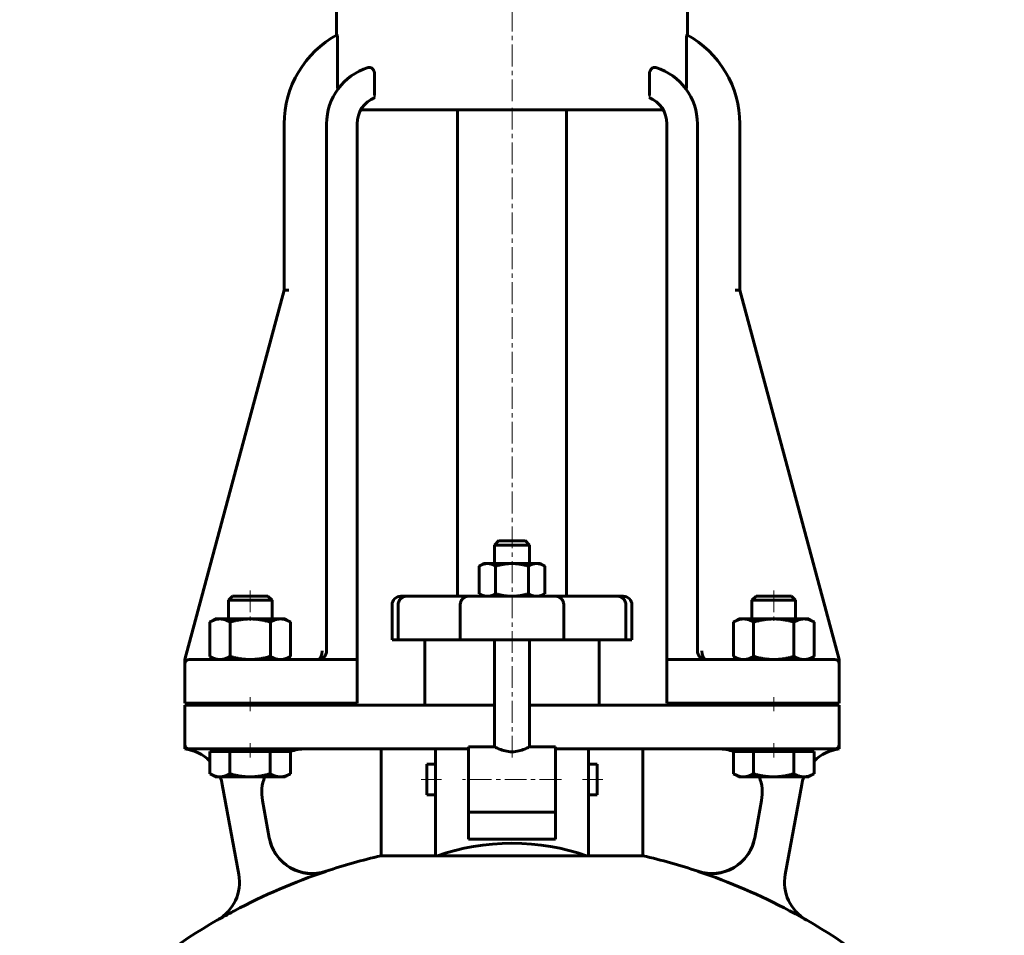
# Model space of a CAD drawing. Header units: millimetres. Extents: x -255 to 255, y -688 to 690.
# Tile 3 of 4: x -169 to 169, y 66 to 381. Entities that reach past the tile are written whole.
import ezdxf

# ---------------------------------------------------------------- set-up
doc = ezdxf.new("R2010")
doc.units = ezdxf.units.MM
for name, pattern in [('K5LT-1', [0]), ('K5LT_AXLED', [12, 7.5, -1.5, 1.5, -1.5]), ('K5LT_BASIC', [0])]:
    doc.linetypes.add(name, pattern=pattern)
doc.layers.add('Системный слой (1)', color=7, linetype='Continuous', true_color=0x6c6c6c)

# ---------------------------------------------------------------- blocks, each defined once
blk = doc.blocks.new('U0')
at = {"layer": 'Системный слой (1)', "color": 143, "linetype": 'K5LT_BASIC', "lineweight": 60, "true_color": 0x33acca}
for start, end in [(45.6545, 82.9505), (10.3559, 20.636)]:
    blk.add_arc((-114.34, 115.61), 15, start, end, dxfattribs=at)
blk = doc.blocks.new('U1')
at = {"layer": 'Системный слой (1)', "color": 143, "linetype": 'K5LT_BASIC', "lineweight": 60, "true_color": 0x33acca}
for start, end in [(97.0495, 134.3455), (159.364, 169.6441)]:
    blk.add_arc((114.34, 115.61), 15, start, end, dxfattribs=at)
blk = doc.blocks.new('U4')
at = {"layer": 'Системный слой (1)', "color": 143, "linetype": 'K5LT_BASIC', "lineweight": 60, "true_color": 0x33acca}
for p, q in [((-29.25, 120), (-29.25, 125.25)), ((-29.25, 114.75), (-29.25, 120))]:
    blk.add_line(p, q, dxfattribs=at)
blk = doc.blocks.new('U5')
at = {"layer": 'Системный слой (1)', "color": 143, "linetype": 'K5LT_BASIC', "lineweight": 60, "true_color": 0x33acca}
for p, q in [((66.73, 161.25), (53.23, 161.25)), ((97.5, 161.25), (66.73, 161.25)), ((66.73, 161.25), (66.73, 161.25))]:
    blk.add_line(p, q, dxfattribs=at)
blk = doc.blocks.new('U7')
at = {"layer": 'Системный слой (1)', "color": 143, "linetype": 'K5LT_BASIC', "lineweight": 60, "true_color": 0x33acca}
for p, q in [((65.63, 161.46), (65.1, 161.73)), ((66.18, 161.3), (65.63, 161.46)), ((66.73, 161.25), (66.18, 161.3))]:
    blk.add_line(p, q, dxfattribs=at)
blk = doc.blocks.new('U9')
at = {"layer": 'Системный слой (1)', "color": 143, "linetype": 'K5LT_BASIC', "lineweight": 60, "true_color": 0x33acca}
for start, end in [(70.0499, 90), (349.6441, 21.0996)]:
    blk.add_arc((71.03, 115.5), 15, start, end, dxfattribs=at)
blk = doc.blocks.new('U11')
at = {"layer": 'Системный слой (1)', "color": 143, "linetype": 'K5LT_BASIC', "lineweight": 60, "true_color": 0x33acca}
for p, q in [((0, 202.125), (-4.5, 202.125)), ((4.5, 202.125), (0, 202.125))]:
    blk.add_line(p, q, dxfattribs=at)
blk = doc.blocks.new('U12')
at = {"layer": 'Системный слой (1)', "color": 143, "linetype": 'K5LT_BASIC', "lineweight": 60, "true_color": 0x33acca}
for p, q in [((-64.1, 162.82), (-64.03, 162.94)), ((-64.03, 162.94), (-63.98, 163.07)), ((-63.98, 163.07), (-63.92, 163.2))]:
    blk.add_line(p, q, dxfattribs=at)
blk = doc.blocks.new('U13')
at = {"layer": 'Системный слой (1)', "color": 143, "linetype": 'K5LT_BASIC', "lineweight": 60, "true_color": 0x33acca}
for p, q in [((-66.73, 161.25), (-65.94, 161.36)), ((-65.94, 161.36), (-65.17, 161.7)), ((-65.17, 161.7), (-64.5, 162.25))]:
    blk.add_line(p, q, dxfattribs=at)
blk = doc.blocks.new('U14')
at = {"layer": 'Системный слой (1)', "color": 143, "linetype": 'K5LT_BASIC', "lineweight": 60, "true_color": 0x33acca}
for p, q in [((-6, 145.5), (-37.5, 145.5)), ((37.5, 145.5), (6, 145.5))]:
    blk.add_line(p, q, dxfattribs=at)
blk = doc.blocks.new('U15')
at = {"layer": 'Системный слой (1)', "color": 143, "linetype": 'K5LT_BASIC', "lineweight": 60, "true_color": 0x33acca}
for p, q in [((-66.73, 161.25), (-65.97, 161.35)), ((-65.97, 161.35), (-65.22, 161.67)), ((-65.22, 161.67), (-64.56, 162.19))]:
    blk.add_line(p, q, dxfattribs=at)
blk = doc.blocks.new('U20')
at = {"layer": 'Системный слой (1)', "color": 143, "linetype": 'K5LT_BASIC', "lineweight": 60, "true_color": 0x33acca}
for p, q in [((29.25, 125.25), (29.25, 120)), ((29.25, 120), (29.25, 114.75))]:
    blk.add_line(p, q, dxfattribs=at)
blk = doc.blocks.new('U21')
at = {"layer": 'Системный слой (1)', "color": 143, "linetype": 'K5LT_BASIC', "lineweight": 60, "true_color": 0x33acca}
for p, q in [((-6, 131.25), (-15, 131.25)), ((15, 131.25), (6, 131.25))]:
    blk.add_line(p, q, dxfattribs=at)
blk = doc.blocks.new('U22')
at = {"layer": 'Системный слой (1)', "color": 143, "linetype": 'K5LT_BASIC', "lineweight": 60, "true_color": 0x33acca}
for start, end in [(90, 109.9501), (158.9004, 190.3559)]:
    blk.add_arc((-71.03, 115.5), 15, start, end, dxfattribs=at)
blk = doc.blocks.new('U23')
at = {"layer": 'Системный слой (1)', "color": 143, "linetype": 'K5LT_BASIC', "lineweight": 60, "true_color": 0x33acca}
for start, end in [(102.8395, 108.4097), (71.5903, 77.1605), (119.982, 146.6923), (33.3077, 60.018)]:
    blk.add_arc((0, -103.7), 202.5, start, end, dxfattribs=at)
blk = doc.blocks.new('U26')
at = {"layer": 'Системный слой (1)', "color": 143, "linetype": 'K5LT_BASIC', "lineweight": 60, "true_color": 0x33acca}
for p, q in [((-66.73, 161.25), (-97.5, 161.25)), ((-53.23, 161.25), (-66.73, 161.25))]:
    blk.add_line(p, q, dxfattribs=at)
blk = doc.blocks.new('U28')
at = {"layer": 'Системный слой (1)', "color": 143, "linetype": 'K5LT_BASIC', "lineweight": 60, "true_color": 0x33acca}
for p, q in [((76.14, 121.97), (76.19, 121.94)), ((76.19, 121.94), (77.38, 121.36)), ((77.38, 121.36), (78.49, 121.01)), ((78.49, 121.01), (79.57, 120.9))]:
    blk.add_line(p, q, dxfattribs=at)
blk = doc.blocks.new('U30')
at = {"layer": 'Системный слой (1)', "color": 143, "linetype": 'K5LT_BASIC', "lineweight": 60, "true_color": 0x33acca}
for p, q in [((-103.86, 121.97), (-103.81, 121.94)), ((-103.81, 121.94), (-102.62, 121.36)), ((-102.62, 121.36), (-101.51, 121.01)), ((-101.51, 121.01), (-100.43, 120.9))]:
    blk.add_line(p, q, dxfattribs=at)

msp = doc.modelspace()

# ---------------------------------------------------------------- linework, layer by layer
at = {"layer": 'Системный слой (1)', "color": 30, "linetype": 'K5LT_AXLED', "lineweight": 18, "true_color": 0xff8000}
for p, q in [((0, 353.25), (0, 689.5)), ((0, 127.52), (0, 352.25)), ((-90, 185), (-90, 173.2)), ((90, 185), (90, 173.2)), ((-90, 148.25), (-90, 143.5)), ((90, 148.25), (90, 143.5)), ((-90, 132.5), (-90, 127.6)), ((90, 132.5), (90, 127.6)), ((-24.25, 120), (-31.25, 120)), ((17, 120), (-17, 120)), ((31.25, 120), (24.25, 120))]:
    msp.add_line(p, q, dxfattribs=at)
at = {"layer": 'Системный слой (1)', "color": 143, "linetype": 'K5LT_BASIC', "lineweight": 60, "true_color": 0x33acca}
for p, q in [((-60.3, 376.01), (-60.3, 386.5)), ((60.3, 376.01), (60.3, 386.5)), ((-60, 359.64), (-60, 374.4)), ((60, 359.64), (60, 374.4)), ((-47.22, 355.25), (-47.22, 362.34)), ((47.22, 355.25), (47.22, 362.34)), ((-51.99, 350.25), (51.99, 350.25)), ((-18.75, 183), (-18.75, 350.25)), ((18.75, 183), (18.75, 350.25)), ((-78.33, 288.24), (-78.33, 345.48)), ((-63.73, 345.48), (-63.73, 164.25)), ((-53.23, 161.25), (-53.23, 345.48)), ((53.23, 345.48), (53.23, 161.25)), ((63.73, 164.25), (63.73, 345.48)), ((78.33, 345.48), (78.33, 288.24)), ((-78.33, 288.24), (-112.5, 161.25)), ((-76.77, 288.24), (-78.33, 288.24)), ((76.77, 288.24), (78.33, 288.24)), ((112.5, 161.25), (78.33, 288.24)), ((-4.5, 202.13), (-6, 200.63)), ((-6, 200.63), (0, 200.63)), ((-6, 194.25), (-6, 200.63)), ((0, 200.63), (6, 200.63)), ((4.5, 202.13), (6, 200.63)), ((6, 194.25), (6, 200.63)), ((-9.75, 194.25), (-11.26, 193.38)), ((-11.26, 193.38), (-11.26, 183.87)), ((-8.44, 194.25), (-9.75, 194.25)), ((0, 194.25), (-8.44, 194.25)), ((-5.63, 193.38), (-5.63, 183.87)), ((8.44, 194.25), (0, 194.25)), ((5.63, 193.38), (5.63, 183.87)), ((9.75, 194.25), (8.44, 194.25)), ((9.75, 194.25), (11.26, 193.38)), ((11.26, 193.38), (11.26, 183.87)), ((-96.12, 183), (-97.5, 181.62)), ((-83.88, 183), (-96.12, 183)), ((-83.88, 183), (-82.5, 181.62)), ((-36.32, 183), (-38.25, 183)), ((-14.97, 183), (-36.32, 183)), ((14.97, 183), (-14.97, 183)), ((-9.75, 183), (-11.26, 183.87)), ((9.75, 183), (11.26, 183.87)), ((36.32, 183), (14.97, 183)), ((38.25, 183), (36.32, 183)), ((83.88, 183), (82.5, 181.62)), ((96.12, 183), (83.88, 183)), ((96.12, 183), (97.5, 181.62)), ((-97.5, 181.62), (-86.29, 181.62)), ((-97.5, 175.2), (-97.5, 181.62)), ((-86.29, 181.62), (-82.5, 181.62)), ((-82.5, 175.2), (-82.5, 181.62)), ((-41.25, 168), (-41.25, 180)), ((-39.15, 168), (-39.15, 180)), ((-17.79, 168), (-17.79, 180)), ((17.79, 168), (17.79, 180)), ((39.15, 168), (39.15, 180)), ((41.25, 168), (41.25, 180)), ((82.5, 175.2), (82.5, 181.62)), ((82.5, 181.62), (93.71, 181.62)), ((93.71, 181.62), (97.5, 181.62)), ((97.5, 175.2), (97.5, 181.62)), ((-102, 175.2), (-103.86, 174.13)), ((-103.86, 174.13), (-103.86, 162.32)), ((-102, 175.2), (-100.39, 175.2)), ((-100.39, 175.2), (-90, 175.2)), ((-96.93, 174.13), (-96.93, 162.32)), ((-90, 175.2), (-79.61, 175.2)), ((-83.07, 174.13), (-83.07, 162.32)), ((-79.61, 175.2), (-78, 175.2)), ((-78, 175.2), (-76.14, 174.13)), ((-76.14, 174.13), (-76.14, 162.32)), ((78, 175.2), (76.14, 174.13)), ((76.14, 174.13), (76.14, 162.32)), ((78, 175.2), (79.61, 175.2)), ((79.61, 175.2), (90, 175.2)), ((83.07, 174.13), (83.07, 162.32)), ((90, 175.2), (100.39, 175.2)), ((96.93, 174.13), (96.93, 162.32)), ((100.39, 175.2), (102, 175.2)), ((102, 175.2), (103.86, 174.13)), ((103.86, 174.13), (103.86, 162.32)), ((-41.25, 168), (-39.15, 168)), ((-39.15, 168), (-17.79, 168)), ((-30, 145.5), (-30, 168)), ((-17.79, 168), (17.79, 168)), ((-6, 131.25), (-6, 168)), ((6, 131.25), (6, 168)), ((17.79, 168), (39.15, 168)), ((30, 145.5), (30, 168)), ((39.15, 168), (41.25, 168)), ((-112.5, 161.25), (-112.5, 160.77)), ((-112.5, 160.77), (-112.5, 159.75)), ((-112.5, 146.25), (-112.5, 159.75)), ((-97.5, 161.25), (-111, 161.25)), ((-102, 161.25), (-103.86, 162.32)), ((-78, 161.25), (-76.14, 162.32)), ((-53.23, 159.75), (-53.23, 161.25)), ((-53.23, 146.25), (-53.23, 159.75)), ((53.23, 161.25), (53.23, 159.75)), ((53.23, 146.25), (53.23, 159.75)), ((78, 161.25), (76.14, 162.32)), ((111, 161.25), (97.5, 161.25)), ((102, 161.25), (103.86, 162.32)), ((112.5, 160.77), (112.5, 161.25)), ((112.5, 159.75), (112.5, 160.77)), ((112.5, 146.25), (112.5, 159.75)), ((-112.5, 146.25), (-97.5, 146.25)), ((-97.5, 146.25), (-53.23, 146.25)), ((-97.5, 145.5), (-97.5, 146.25)), ((-82.5, 145.5), (-82.5, 146.25)), ((53.23, 146.25), (97.5, 146.25)), ((82.5, 145.5), (82.5, 146.25)), ((97.5, 146.25), (112.5, 146.25)), ((97.5, 145.5), (97.5, 146.25)), ((-112.5, 145.5), (-112.5, 132)), ((-97.5, 145.5), (-112.5, 145.5)), ((-53.93, 145.5), (-97.5, 145.5)), ((-52.44, 145.5), (-53.93, 145.5)), ((-37.5, 145.5), (-52.44, 145.5)), ((52.44, 145.5), (37.5, 145.5)), ((53.93, 145.5), (52.44, 145.5)), ((97.5, 145.5), (53.93, 145.5)), ((112.5, 145.5), (97.5, 145.5)), ((112.5, 132), (112.5, 145.5)), ((-112.5, 132), (-112.5, 130.5)), ((-111, 130.5), (-97.5, 130.5)), ((-103.86, 129.6), (-103.86, 121.97)), ((-103.86, 129.6), (-100.43, 129.6)), ((-102, 129.6), (-102, 130.5)), ((-100.43, 129.6), (-97, 129.6)), ((-97.5, 130.5), (-53.93, 130.5)), ((-97, 129.6), (-97, 121.97)), ((-97, 129.6), (-90.07, 129.6)), ((-90.07, 129.6), (-83.14, 129.6)), ((-83.14, 129.6), (-83.14, 121.97)), ((-83.14, 129.6), (-79.64, 129.6)), ((-79.64, 129.6), (-76.14, 129.6)), ((-78, 129.6), (-78, 130.5)), ((-76.14, 129.6), (-76.14, 121.97)), ((-53.93, 130.5), (-37.5, 130.5)), ((-45, 93.74), (-45, 130.5)), ((-37.5, 130.5), (-26.25, 130.5)), ((-26.25, 130.5), (-15, 130.5)), ((-26.25, 110.76), (-26.25, 130.5)), ((-15, 131.25), (-15, 108.84)), ((15, 108.84), (15, 131.25)), ((15, 130.5), (26.25, 130.5)), ((26.25, 130.5), (26.25, 110.76)), ((26.25, 130.5), (37.5, 130.5)), ((37.5, 130.5), (53.93, 130.5)), ((45, 93.74), (45, 130.5)), ((53.93, 130.5), (97.5, 130.5)), ((76.14, 129.6), (76.14, 121.97)), ((76.14, 129.6), (79.57, 129.6)), ((78, 129.6), (78, 130.5)), ((79.57, 129.6), (83, 129.6)), ((83, 129.6), (89.93, 129.6)), ((83, 129.6), (83, 121.97)), ((89.93, 129.6), (96.86, 129.6)), ((96.86, 129.6), (100.36, 129.6)), ((96.86, 129.6), (96.86, 121.97)), ((97.5, 130.5), (111, 130.5)), ((100.36, 129.6), (103.86, 129.6)), ((102, 129.6), (102, 130.5)), ((103.86, 129.6), (103.86, 121.97)), ((112.5, 130.5), (112.5, 132)), ((-29.25, 125.25), (-26.25, 125.25)), ((26.25, 125.25), (29.25, 125.25)), ((-102, 120.9), (-103.81, 121.95)), ((-78, 120.9), (-76.19, 121.95)), ((-76.14, 121.97), (-76.19, 121.94)), ((78, 120.9), (76.19, 121.95)), ((102, 120.9), (103.81, 121.95)), ((103.86, 121.97), (103.81, 121.94)), ((-100.43, 120.9), (-102, 120.9)), ((-90.07, 120.9), (-100.43, 120.9)), ((-79.64, 120.9), (-90.07, 120.9)), ((-78, 120.9), (-79.64, 120.9)), ((79.57, 120.9), (78, 120.9)), ((89.93, 120.9), (79.57, 120.9)), ((100.36, 120.9), (89.93, 120.9)), ((102, 120.9), (100.36, 120.9)), ((-99.59, 118.31), (-93.93, 87.36)), ((93.93, 87.36), (99.59, 118.31)), ((-83.43, 99.91), (-85.79, 112.8)), ((-29.25, 114.75), (-26.25, 114.75)), ((26.25, 114.75), (29.25, 114.75)), ((85.79, 112.8), (83.43, 99.91)), ((-26.25, 93.67), (-26.25, 110.76)), ((-15, 99.5), (-15, 108.84)), ((15, 108.75), (-15, 108.75)), ((15, 108.84), (15, 99.5)), ((26.25, 110.76), (26.25, 93.67)), ((15, 99.5), (-15, 99.5)), ((-26.25, 93.74), (-45, 93.74)), ((25.57, 93.74), (-25.57, 93.74)), ((45, 93.74), (26.25, 93.74)), ((-101.19, 71.7), (-101.19, 71.67)), ((101.19, 71.67), (101.19, 71.7))]:
    msp.add_line(p, q, dxfattribs=at)
for centre, radius, start, end in [((-43.46, 345.48), 34.86, 118.5525, 180), ((43.46, 345.48), 34.86, 0, 61.4475), ((-43.46, 345.48), 20.27, 107.1794, 180), ((43.46, 345.48), 20.27, 0, 72.8206), ((-43.46, 345.48), 9.77, 112.1642, 180), ((43.46, 345.48), 9.77, 0, 67.8358), ((-38.25, 180), 3, 90, 180), ((38.25, 180), 3, 0, 90), ((-66.73, 164.25), 3, 270, 0), ((-66.73, 164.25), 3, 270, 0), ((66.73, 164.25), 3, 180, 270), ((66.73, 164.25), 3, 208.3186, 223.2742), ((-111, 159.75), 1.5, 90, 180), ((-111, 159.75), 1.5, 90, 156.4586), ((111, 159.75), 1.5, 0, 90), ((111, 159.75), 1.5, 25.6729, 90), ((-111, 132), 1.5, 180, 270), ((111, 132), 1.5, 270, 0), ((-68.69, 102.67), 15, 190.3559, 288.4097), ((68.69, 102.67), 15, 251.5903, 349.6441), ((0, -103.7), 202.43, 108.4125, 118.1283), ((0, -103.7), 202.43, 61.8717, 71.5875), ((-108.69, 84.69), 15, 299.982, 10.3559), ((108.69, 84.69), 15, 169.6441, 240.018)]:
    msp.add_arc(centre, radius, start, end, dxfattribs=at)
for centre, major_axis, ratio, start_param, end_param in [((-66.73, 164.25), (0, 3), 0.5, 3.141593, 4.712389), ((66.73, 164.25), (0, -3), 0.5, 4.712389, 6.283185), ((0, 73.71), (-45, 0), 0.54087, 4.108053, 5.316725), ((0, 33.56), (-129.06, 0), 0.475741, -1.371351, -1.36597), ((0, 33.56), (-129.06, 0), 0.475741, 4.507563, 4.512943)]:
    msp.add_ellipse(centre, major_axis=major_axis, ratio=ratio, start_param=start_param, end_param=end_param, dxfattribs=at)
for points, knots in [([(-60, 374.4), (-60, 374.56), (-60, 374.8), (-60.01, 375.06), (-60.01, 375.21), (-60.02, 375.34), (-60.03, 375.5), (-60.04, 375.68), (-60.06, 375.83), (-60.07, 375.95), (-60.09, 376.04), (-60.1, 376.09), (-60.12, 376.11), (-60.12, 376.11), (-60.13, 376.11)], [0, 0, 0, 0, 2.910284, 4.208418, 4.783493, 5.679629, 6.877664, 8.025062, 9.769464, 10.878589, 12.034176, 13.249236, 14.25922, 15, 15, 15, 15]), ([(60.13, 376.11), (60.12, 376.11), (60.11, 376.11), (60.1, 376.08), (60.09, 376.03), (60.07, 375.96), (60.06, 375.84), (60.04, 375.68), (60.03, 375.47), (60.02, 375.27), (60.01, 375.04), (60, 374.83), (60, 374.61), (60, 374.47), (60, 374.4)], [0, 0, 0, 0, 1.057411, 2.033772, 3.026298, 3.993426, 5.154434, 6.941182, 8.299768, 9.805208, 11.042537, 12.602138, 13.771074, 15, 15, 15, 15]), ([(-47.22, 362.34), (-47.22, 362.42), (-47.22, 362.58), (-47.24, 362.78), (-47.27, 362.96), (-47.3, 363.13), (-47.35, 363.35), (-47.44, 363.59), (-47.53, 363.8), (-47.64, 364), (-47.75, 364.18), (-47.91, 364.38), (-48.07, 364.53), (-48.23, 364.65), (-48.39, 364.75), (-48.55, 364.82), (-48.83, 364.9), (-49.11, 364.92), (-49.36, 364.87), (-49.45, 364.85)], [0, 0, 0, 0, 0.960475, 1.904608, 2.369964, 3.06803, 3.996527, 5.149948, 6.220501, 7.070847, 8.208809, 9.239399, 10.916728, 11.772792, 12.627298, 14.259123, 15.011218, 18.111024, 20, 20, 20, 20]), ([(49.45, 364.85), (49.36, 364.87), (49.19, 364.91), (48.96, 364.91), (48.75, 364.88), (48.57, 364.83), (48.39, 364.75), (48.19, 364.63), (48.03, 364.49), (47.84, 364.3), (47.7, 364.11), (47.56, 363.87), (47.46, 363.66), (47.38, 363.44), (47.32, 363.21), (47.27, 363), (47.24, 362.78), (47.22, 362.57), (47.22, 362.41), (47.22, 362.34)], [0, 0, 0, 0, 1.790118, 3.59059, 4.593339, 5.956753, 7.241022, 8.279532, 10.027513, 10.791906, 12.450855, 13.529711, 14.57034, 15.567674, 16.511322, 17.564221, 18.148847, 19.151941, 20, 20, 20, 20]), ([(-59.83, 357.44), (-59.84, 357.43), (-59.85, 357.42), (-59.87, 357.44), (-59.88, 357.48), (-59.9, 357.54), (-59.91, 357.61), (-59.92, 357.66), (-59.93, 357.74), (-59.94, 357.85), (-59.95, 357.98), (-59.96, 358.19), (-59.97, 358.4), (-59.98, 358.69), (-59.99, 359.09), (-60, 359.44), (-60, 359.64)], [0, 0, 0, 0, 0.994046, 1.796358, 2.418602, 3.689722, 4.054089, 4.6139, 5.297392, 6.007337, 7.155839, 8.12195, 10.096234, 11.092862, 13.463226, 17, 17, 17, 17]), ([(60, 359.64), (60, 359.5), (60, 359.27), (59.99, 358.94), (59.98, 358.67), (59.97, 358.38), (59.96, 358.15), (59.95, 357.93), (59.93, 357.74), (59.91, 357.57), (59.88, 357.48), (59.87, 357.44), (59.85, 357.43), (59.84, 357.43), (59.83, 357.44), (59.83, 357.44)], [0, 0, 0, 0, 2.317862, 3.636234, 5.304602, 6.822143, 8.501789, 9.442205, 11.025025, 12.514913, 13.702404, 14.250169, 14.954304, 15.384645, 16, 16, 16, 16]), ([(-36.32, 183), (-36.32, 183), (-36.33, 183), (-36.71, 183), (-37.08, 182.92), (-37.77, 182.61), (-38.07, 182.39), (-38.59, 181.83), (-38.8, 181.5), (-39.08, 180.78), (-39.15, 180.39), (-39.15, 180)], [-0.3151896, -0.3151896, -0.3151896, -0.3151896, -0.3142102, -0.3142102, -0.2343746, -0.2343746, -0.1562353, -0.1562353, -0.0781134, -0.0781134, 0, 0, 0, 0]), ([(-14.97, 183), (-14.97, 183), (-14.98, 183), (-15.36, 183), (-15.73, 182.92), (-16.41, 182.61), (-16.72, 182.39), (-17.24, 181.83), (-17.44, 181.5), (-17.72, 180.78), (-17.79, 180.39), (-17.79, 180)], [-0.6290035, -0.6290035, -0.6290035, -0.6290035, -0.6276251, -0.6276251, -0.5481892, -0.5481892, -0.4700493, -0.4700493, -0.3919267, -0.3919267, -0.3138125, -0.3138125, -0.3138125, -0.3138125]), ([(14.97, 183), (14.97, 183), (14.98, 183), (15.36, 183), (15.73, 182.92), (16.41, 182.61), (16.72, 182.39), (17.24, 181.83), (17.44, 181.5), (17.72, 180.78), (17.79, 180.39), (17.79, 180)], [-0.0013784, -0.0013784, -0.0013784, -0.0013784, 0, 0, 0.0794359, 0.0794359, 0.1575758, 0.1575758, 0.2356984, 0.2356984, 0.3138125, 0.3138125, 0.3138125, 0.3138125]), ([(36.32, 183), (36.32, 183), (36.33, 183), (36.71, 183), (37.08, 182.92), (37.77, 182.61), (38.07, 182.39), (38.59, 181.83), (38.8, 181.5), (39.08, 180.78), (39.15, 180.39), (39.15, 180)], [-0.0009794, -0.0009794, -0.0009794, -0.0009794, 0, 0, 0.0798364, 0.0798364, 0.1579764, 0.1579764, 0.2360991, 0.2360991, 0.3142132, 0.3142132, 0.3142132, 0.3142132]), ([(-64.07, 162.86), (-64.06, 162.88), (-64.05, 162.91), (-64.02, 162.97), (-64, 163.01), (-63.98, 163.06), (-63.98, 163.06), (-63.97, 163.07), (-63.97, 163.08), (-63.96, 163.1), (-63.96, 163.11), (-63.95, 163.12), (-63.95, 163.13), (-63.95, 163.14), (-63.94, 163.15), (-63.94, 163.16), (-63.94, 163.17), (-63.93, 163.18), (-63.93, 163.19), (-63.92, 163.2), (-63.92, 163.2), (-63.92, 163.21), (-63.92, 163.21), (-63.92, 163.22), (-63.91, 163.23), (-63.91, 163.25), (-63.9, 163.27), (-63.89, 163.3), (-63.88, 163.32), (-63.88, 163.34)], [0.744579, 0.744579, 0.744579, 0.744579, 2.233737, 2.233737, 4.833737, 4.833737, 5.147545, 5.147545, 5.69581, 5.69581, 6.194233, 6.194233, 6.647345, 6.647345, 7.059264, 7.059264, 7.433737, 7.433737, 7.808209, 7.808209, 8.018105, 8.018105, 8.124403, 8.124403, 8.6303, 8.6303, 9.578857, 9.578857, 10.71451, 10.71451, 10.71451, 10.71451]), ([(6, 131.25), (6, 131.25), (5.84, 131.16), (5.23, 130.85), (4.77, 130.63), (3.72, 130.21), (3.05, 129.97), (1.58, 129.62), (0.77, 129.52), (-0.77, 129.52), (-1.58, 129.62), (-3.05, 129.97), (-3.72, 130.21), (-4.77, 130.63), (-5.23, 130.85), (-5.84, 131.16), (-6, 131.25), (-6, 131.25)], [0.616994, 0.616994, 0.616994, 0.616994, 0.771002, 0.771002, 0.924975, 0.924975, 1.079516, 1.079516, 1.234057, 1.234057, 1.388598, 1.388598, 1.543139, 1.543139, 1.697112, 1.697112, 1.851106, 1.851106, 1.851106, 1.851106]), ([(-83.43, 99.91), (-83.27, 99), (-82.72, 97.04), (-81.78, 95.24), (-80.77, 93.69), (-80.15, 92.89), (-78.74, 91.44), (-77.96, 90.79), (-76.44, 89.74), (-75.56, 89.24), (-73.71, 88.43), (-72.74, 88.13), (-70.93, 87.74), (-68.91, 87.5), (-66.89, 87.68), (-65.32, 87.97), (-64.63, 88.14), (-63.94, 88.37)], [1.48117, 1.48117, 1.48117, 1.48117, 1.666365, 1.85156, 1.85156, 2.036729, 2.036729, 2.221899, 2.221899, 2.407032, 2.407032, 2.592165, 2.592165, 2.777266, 2.962367, 2.962367, 3.096226, 3.096226, 3.096226, 3.096226]), ([(63.94, 88.37), (64.63, 88.14), (65.32, 87.97), (66.89, 87.68), (68.91, 87.5), (70.93, 87.74), (72.74, 88.13), (73.71, 88.43), (75.56, 89.24), (76.44, 89.74), (77.97, 90.79), (78.75, 91.44), (80.15, 92.89), (80.78, 93.69), (81.78, 95.24), (82.72, 97.04), (83.27, 99), (83.43, 99.91)], [2.828509, 2.828509, 2.828509, 2.828509, 2.962367, 2.962367, 3.147483, 3.332599, 3.332599, 3.517747, 3.517747, 3.702895, 3.702895, 3.88805, 3.88805, 4.073204, 4.073204, 4.258384, 4.443564, 4.443564, 4.443564, 4.443564]), ([(-95.44, 74.82), (-96.09, 74.47), (-96.77, 74.11), (-98.76, 73.03), (-100.12, 72.27), (-101.18, 71.67), (-101.18, 71.67), (-101.19, 71.67)], [0, 0, 0, 0, 0.1494109, 0.1494109, 0.4585598, 0.4585598, 0.4602639, 0.4602639, 0.4602639, 0.4602639]), ([(101.19, 71.67), (101.18, 71.67), (101.18, 71.67), (100.16, 72.25), (99.12, 72.83), (97.23, 73.86), (96.31, 74.35), (95.44, 74.82)], [-0.0014005, -0.0014005, -0.0014005, -0.0014005, 0, 0, 0.2459675, 0.2459675, 0.4480192, 0.4480192, 0.4480192, 0.4480192])]:
    msp.add_open_spline(points, degree=3, knots=knots, dxfattribs=at)
at = {"layer": 'Системный слой (1)', "color": 7, "linetype": 'K5LT-1'}
for points in [[(-47.22, 355.25), (-47.22, 355.21), (-47.21, 355.13), (-47.21, 355), (-47.2, 354.88), (-47.19, 354.76), (-47.17, 354.64), (-47.16, 354.57), (-47.15, 354.53)], [(47.22, 355.25), (47.22, 355.21), (47.21, 355.13), (47.21, 355), (47.2, 354.88), (47.19, 354.76), (47.17, 354.64), (47.16, 354.57), (47.15, 354.53)]]:
    msp.add_open_spline(points, degree=3, knots=[0, 0, 0, 0, 0.228545, 0.45709, 0.685635, 0.91418, 1.130784, 1.347388, 1.347388, 1.347388, 1.347388], dxfattribs=at)
at = {"layer": 'Системный слой (1)', "color": 143, "linetype": 'K5LT_BASIC', "lineweight": 60, "true_color": 0x33acca}
for points in [[(-11.26, 193.38), (-9.75, 194.25), (-8.44, 194.25)], [(-8.44, 194.25), (-7.14, 194.25), (-5.63, 193.38)], [(-5.63, 193.38), (-2.61, 194.25), (0, 194.25)], [(0, 194.25), (2.61, 194.25), (5.63, 193.38)], [(5.63, 193.38), (7.14, 194.25), (8.44, 194.25)], [(8.44, 194.25), (9.75, 194.25), (11.26, 193.38)], [(-8.44, 183), (-9.75, 183), (-11.26, 183.87)], [(-5.63, 183.87), (-7.14, 183), (-8.44, 183)], [(0, 183), (-2.61, 183), (-5.63, 183.87)], [(5.63, 183.87), (2.61, 183), (0, 183)], [(8.44, 183), (7.14, 183), (5.63, 183.87)], [(11.26, 183.87), (9.75, 183), (8.44, 183)], [(-100.39, 175.2), (-102, 175.2), (-103.86, 174.13)], [(-96.93, 174.13), (-98.78, 175.2), (-100.39, 175.2)], [(-90, 175.2), (-93.22, 175.2), (-96.93, 174.13)], [(-83.07, 174.13), (-86.78, 175.2), (-90, 175.2)], [(-79.61, 175.2), (-81.22, 175.2), (-83.07, 174.13)], [(-76.14, 174.13), (-78, 175.2), (-79.61, 175.2)], [(79.61, 175.2), (78, 175.2), (76.14, 174.13)], [(83.07, 174.13), (81.22, 175.2), (79.61, 175.2)], [(90, 175.2), (86.78, 175.2), (83.07, 174.13)], [(96.93, 174.13), (93.22, 175.2), (90, 175.2)], [(100.39, 175.2), (98.78, 175.2), (96.93, 174.13)], [(103.86, 174.13), (102, 175.2), (100.39, 175.2)], [(-103.86, 162.32), (-102, 161.25), (-100.39, 161.25)], [(-100.39, 161.25), (-98.78, 161.25), (-96.93, 162.32)], [(-96.93, 162.32), (-93.22, 161.25), (-90, 161.25)], [(-90, 161.25), (-86.78, 161.25), (-83.07, 162.32)], [(-83.07, 162.32), (-81.22, 161.25), (-79.61, 161.25)], [(-79.61, 161.25), (-78, 161.25), (-76.14, 162.32)], [(76.14, 162.32), (78, 161.25), (79.61, 161.25)], [(79.61, 161.25), (81.22, 161.25), (83.07, 162.32)], [(83.07, 162.32), (86.78, 161.25), (90, 161.25)], [(90, 161.25), (93.22, 161.25), (96.93, 162.32)], [(96.93, 162.32), (98.78, 161.25), (100.39, 161.25)], [(100.39, 161.25), (102, 161.25), (103.86, 162.32)], [(-100.43, 120.9), (-98.84, 120.9), (-97, 121.97)], [(-97, 121.97), (-93.29, 120.9), (-90.07, 120.9)], [(-90.07, 120.9), (-86.86, 120.9), (-83.14, 121.97)], [(-83.14, 121.97), (-81.27, 120.9), (-79.64, 120.9)], [(-79.64, 120.9), (-78.02, 120.9), (-76.14, 121.97)], [(79.57, 120.9), (81.16, 120.9), (83, 121.97)], [(83, 121.97), (86.71, 120.9), (89.93, 120.9)], [(89.93, 120.9), (93.14, 120.9), (96.86, 121.97)], [(96.86, 121.97), (98.73, 120.9), (100.36, 120.9)], [(100.36, 120.9), (101.98, 120.9), (103.86, 121.97)]]:
    msp.add_rational_spline(points, [1, 1.0379548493, 1], degree=2, dxfattribs=at)

# ---------------------------------------------------------------- block references
at = {"layer": 'Системный слой (1)'}
for name in ['U11', 'U12', 'U26', 'U13', 'U15', 'U5', 'U7', 'U14', 'U0', 'U22', 'U21', 'U9', 'U1', 'U4', 'U20', 'U30', 'U28', 'U23']:
    msp.add_blockref(name, (0, 0), dxfattribs=at)

doc.saveas('drawing.dxf')
